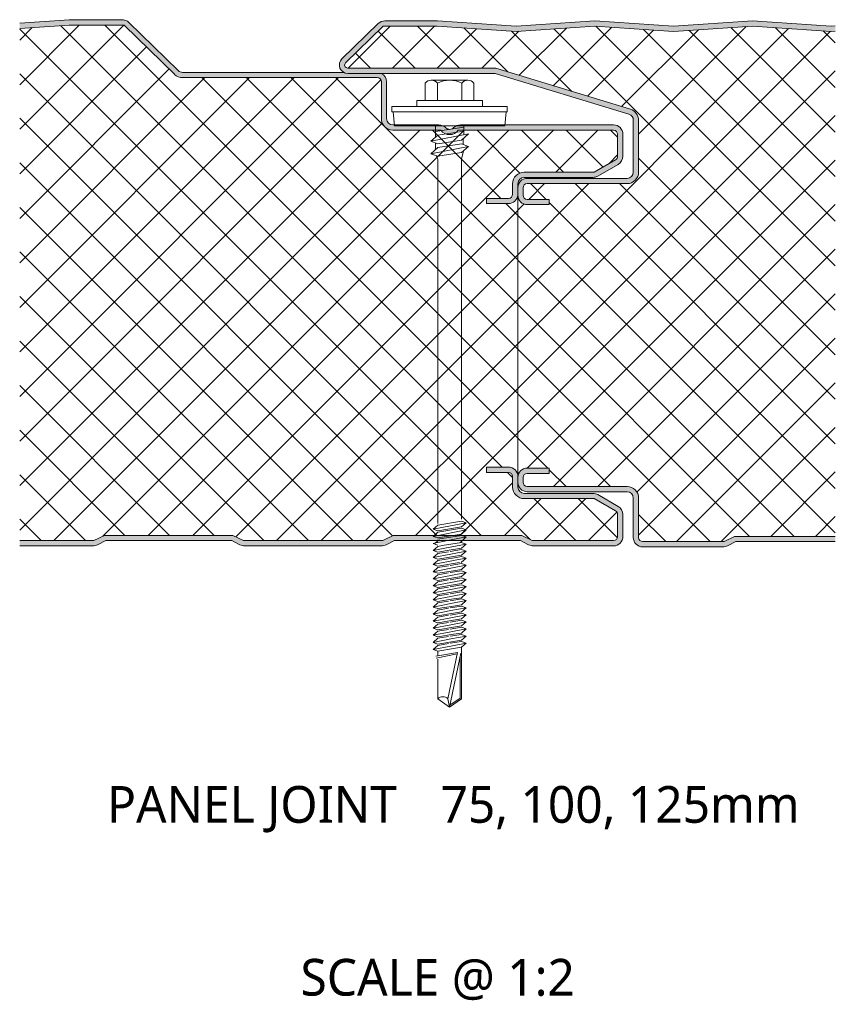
# Model space of a CAD drawing. Header units: millimetres. Extents: x 4765 to 12978, y -1786 to 7163.
# Tile 1 of 13: x 8781 to 8937, y -1786 to -1599. Entities that reach past the tile are written whole.
import ezdxf

# ---------------------------------------------------------------- set-up
doc = ezdxf.new("R2010")
doc.units = ezdxf.units.MM
doc.layers.add('A-DETL-GENF', color=92, linetype='Continuous', lineweight=13)
doc.layers.add('G-ANNO-TEXT', color=231, linetype='Continuous', lineweight=9)
doc.styles.add('Yu Gothic_2', font='Yu Gothic.ttf', dxfattribs={"height": 7})
doc.styles.add('Yu Gothic_B', font='Yu Gothic.ttf', dxfattribs={"height": 7})
pattern_1 = [(45, (-1629.09, 1699.071), (-4.24264, 4.24264), []), (135, (-1629.09, 1699.071), (-4.24264, -4.24264), [])]

# ---------------------------------------------------------------- blocks, each defined once
blk = doc.blocks.new('HFX 1000 - SATINLINE - FINELINE - HFX 1000 100mm - JOINT - SATINLINE - FINELINE-4519691-ALL PANELS 14')
at = {"layer": 'A-DETL-GENF'}
h = blk.add_hatch(color=256, dxfattribs=at)
h.paths.add_polyline_path([(13.89, 0), (14.37, 0.06), (14.83, 0.22), (16.39, 1), (40.39, 1), (41.94, 0.22), (42.4, 0.06), (42.88, 0), (68.89, 0), (69.37, 0.06), (69.83, 0.22), (71.39, 1), (95.39, 1), (96.94, 0.22), (97.4, 0.06), (97.88, 0), (113.09, 0), (113.55, 0.06), (113.99, 0.24), (114.36, 0.53), (114.65, 0.9), (114.83, 1.33), (114.89, 1.8), (114.89, 5.96), (114.83, 6.43), (114.65, 6.86), (114.36, 7.23), (113.89, 7.58), (110.11, 9.76), (109.67, 9.94), (109.21, 10), (96.09, 10), (95.78, 10.04), (95.49, 10.16), (95.24, 10.35), (95.05, 10.6), (94.93, 10.89), (94.89, 11.2), (94.88, 13.22), (94.83, 13.67), (94.65, 14.1), (94.36, 14.47), (93.99, 14.76), (93.55, 14.94), (93.09, 15), (88.89, 15), (88.89, 14), (93.09, 14), (93.34, 13.95), (93.54, 13.85), (93.65, 13.77), (93.78, 13.6), (93.86, 13.41), (93.89, 13.2), (93.89, 11.2), (93.96, 10.63), (94.18, 10.1), (94.53, 9.64), (94.99, 9.29), (95.52, 9.07), (96.09, 9), (109.42, 9), (113.49, 6.65), (113.65, 6.53), (113.78, 6.36), (113.86, 6.17), (113.89, 5.96), (113.89, 1.8), (113.86, 1.59), (113.78, 1.4), (113.65, 1.23), (113.49, 1.11), (113.29, 1.03), (113.09, 1), (97.62, 1), (95.62, 2), (71.15, 2), (69.15, 1), (42.62, 1), (40.62, 2), (16.15, 2), (14.15, 1), (0, 1), (0, 0)])
h.paths.add_polyline_path([(93.09, 65.19), (93.55, 65.26), (93.99, 65.44), (94.36, 65.72), (94.65, 66.09), (94.83, 66.53), (94.88, 67), (94.9, 69.1), (94.93, 69.31), (95.05, 69.59), (95.24, 69.84), (95.49, 70.03), (95.78, 70.15), (96.09, 70.19), (109.21, 70.19), (109.67, 70.26), (110.2, 70.49), (113.99, 72.67), (114.36, 72.96), (114.65, 73.33), (114.83, 73.77), (114.89, 74.23), (114.89, 78.39), (114.83, 78.86), (114.65, 79.29), (114.36, 79.67), (113.99, 79.95), (113.49, 80.14), (112.93, 80.19), (83.94, 80.19), (83.58, 80.16), (83.24, 80.06), (82.93, 79.89), (82.26, 79.4), (82.04, 79.34), (81.8, 79.33), (81.57, 79.38), (81.36, 79.48), (81.16, 79.61), (80.88, 79.86), (80.56, 80.04), (80.21, 80.16), (79.84, 80.19), (71.09, 80.19), (70.78, 80.24), (70.49, 80.36), (70.24, 80.55), (70.04, 80.83), (69.93, 81.08), (69.89, 81.39), (69.89, 88.39), (69.83, 88.86), (69.65, 89.29), (69.36, 89.67), (68.99, 89.95), (68.87, 90), (62.35, 90.02), (62.11, 90.05), (61.73, 90.19), (31.04, 90.19), (30.73, 90.23), (30.44, 90.35), (30.2, 90.53), (20.8, 99.68), (20.5, 99.92), (20.16, 100.09), (19.8, 100.18), (18.85, 100.19), (9.41, 100.19), (0, 99.56), (0, 98.56), (9.44, 99.19), (19.88, 99.19), (29.5, 89.82), (29.95, 89.48), (30.48, 89.27), (31.04, 89.19), (68.09, 89.19), (68.29, 89.17), (68.49, 89.09), (68.65, 88.96), (68.78, 88.79), (68.86, 88.6), (68.89, 88.39), (68.89, 81.39), (68.96, 80.83), (69.18, 80.29), (69.53, 79.84), (69.99, 79.49), (70.52, 79.27), (71.09, 79.19), (80.24, 79.19), (80.56, 78.83), (80.96, 78.56), (81.41, 78.39), (81.89, 78.33), (82.37, 78.39), (82.82, 78.56), (83.22, 78.83), (83.54, 79.19), (113.09, 79.19), (113.29, 79.17), (113.49, 79.09), (113.65, 78.96), (113.78, 78.79), (113.86, 78.6), (113.89, 78.39), (113.89, 74.23), (113.86, 74.03), (113.78, 73.83), (113.65, 73.67), (113.49, 73.54), (109.42, 71.19), (96.09, 71.19), (95.52, 71.12), (94.99, 70.9), (94.48, 70.49), (94.18, 70.09), (93.96, 69.56), (93.89, 68.99), (93.89, 66.99), (93.86, 66.79), (93.78, 66.59), (93.65, 66.43), (93.49, 66.3), (93.29, 66.22), (93.09, 66.19), (93.09, 65.26)])
h.paths.add_polyline_path([(88.89, 65.19), (93.09, 65.19), (93.09, 66.19), (88.89, 66.19)])
h = blk.add_hatch(color=256, dxfattribs=at)
h.paths.add_polyline_path([(119.44, -0.19), (133.89, -0.19), (134.37, -0.14), (134.83, 0.03), (136.39, 0.81), (155.35, 0.81), (155.35, 1.81), (136.15, 1.81), (134.15, 0.81), (118.68, 0.81), (118.48, 0.83), (118.28, 0.91), (118.12, 1.04), (117.99, 1.21), (117.91, 1.44), (117.88, 1.61), (117.88, 9.11), (117.81, 9.68), (117.59, 10.21), (117.24, 10.66), (116.78, 11.01), (116.25, 11.23), (115.68, 11.31), (96.68, 11.31), (96.48, 11.33), (96.28, 11.41), (96.12, 11.54), (95.99, 11.71), (95.91, 11.9), (95.88, 12.11), (95.88, 13.01), (95.91, 13.21), (96.04, 13.47), (96.12, 13.57), (96.28, 13.7), (96.48, 13.78), (96.68, 13.81), (100.88, 13.81), (100.88, 14.81), (96.68, 14.81), (96.22, 14.74), (95.78, 14.56), (95.41, 14.28), (95.13, 13.91), (94.95, 13.47), (94.88, 13.01), (94.9, 12.02), (94.95, 11.64), (95.13, 11.21), (95.41, 10.83), (95.78, 10.55), (96.22, 10.37), (96.68, 10.31), (115.68, 10.31), (116, 10.27), (116.28, 10.15), (116.53, 9.95), (116.72, 9.71), (116.84, 9.42), (116.88, 9.11), (116.91, 1.44), (116.95, 1.14), (117.13, 0.71), (117.41, 0.33), (117.78, 0.05), (118.22, -0.13), (118.68, -0.19)])
h.paths.add_polyline_path([(96.68, 65), (100.88, 65), (100.88, 66), (96.68, 66), (96.48, 66.03), (96.28, 66.11), (96.12, 66.24), (95.99, 66.4), (95.91, 66.59), (95.88, 66.8), (95.88, 68.2), (95.91, 68.41), (95.99, 68.6), (96.12, 68.77), (96.28, 68.89), (96.48, 68.97), (96.68, 69), (115.68, 69), (116.25, 69.08), (116.78, 69.3), (117.24, 69.65), (117.59, 70.1), (117.81, 70.63), (117.88, 71.2), (117.88, 81.07), (117.81, 81.62), (117.6, 82.14), (117.27, 82.59), (116.84, 82.94), (116.33, 83.17), (90.68, 91), (62.35, 91.02), (62.21, 91.07), (62.07, 91.18), (62, 91.25), (61.93, 91.37), (61.89, 91.51), (61.89, 91.67), (61.93, 91.82), (62, 91.95), (62.1, 92.06), (69.23, 99), (79.52, 99), (94.55, 98), (109.55, 99), (124.55, 98), (139.55, 99), (154.55, 98), (155.35, 98.05), (155.35, 99.05), (154.46, 99), (139.55, 100.01), (124.46, 99), (109.55, 100.01), (94.46, 99), (79.52, 100), (69.55, 100), (69.09, 99.94), (68.66, 99.77), (68.3, 99.49), (61.37, 92.75), (61.13, 92.45), (60.95, 92.03), (60.9, 91.65), (60.91, 91.36), (61.01, 91), (61.19, 90.67), (61.44, 90.39), (61.76, 90.18), (62.11, 90.05), (62.63, 90), (90.54, 90), (116.03, 82.22), (116.31, 82.09), (116.55, 81.9), (116.73, 81.65), (116.85, 81.37), (116.88, 81.07), (116.88, 71.2), (116.84, 70.89), (116.72, 70.6), (116.53, 70.35), (116.25, 70.15), (116, 70.04), (115.68, 70), (96.68, 70), (96.22, 69.94), (95.78, 69.76), (95.41, 69.47), (95.13, 69.1), (94.95, 68.67), (94.88, 68.2), (94.88, 66.8), (94.95, 66.33), (95.13, 65.9), (95.41, 65.53), (95.79, 65.24), (96.22, 65.06)])
h = blk.add_hatch(dxfattribs=at)
h.set_pattern_fill('FP_6', color=256, style=0, pattern_type=2)
h.set_pattern_definition(pattern_1)
h.paths.add_polyline_path([(14.15, 1), (16.15, 2), (40.62, 2), (42.62, 1), (69.15, 1), (71.15, 2), (95.62, 2), (97.62, 1), (113.09, 1), (113.29, 1.03), (113.49, 1.11), (113.65, 1.23), (113.8, 1.44), (113.86, 1.59), (113.89, 1.8), (113.89, 5.96), (113.86, 6.17), (113.78, 6.36), (113.65, 6.53), (113.49, 6.65), (109.42, 9), (96.09, 9), (95.52, 9.07), (94.99, 9.29), (94.53, 9.64), (94.18, 10.1), (93.96, 10.63), (93.89, 11.2), (93.89, 13.2), (93.86, 13.41), (93.78, 13.6), (93.65, 13.77), (93.49, 13.89), (93.29, 13.97), (93.09, 14), (88.89, 14), (88.89, 15), (93.09, 15), (93.55, 14.94), (93.99, 14.76), (94.36, 14.47), (94.65, 14.1), (94.83, 13.67), (94.88, 13.22), (94.86, 66.8), (94.83, 66.53), (94.65, 66.09), (94.36, 65.72), (93.99, 65.44), (93.55, 65.26), (93.09, 65.19), (88.89, 65.19), (88.89, 66.19), (93.09, 66.19), (93.34, 66.24), (93.49, 66.3), (93.65, 66.43), (93.78, 66.59), (93.86, 66.79), (93.89, 66.99), (93.89, 68.99), (93.96, 69.56), (94.18, 70.09), (94.53, 70.55), (94.99, 70.9), (95.52, 71.12), (96.09, 71.19), (109.42, 71.19), (113.49, 73.54), (113.65, 73.67), (113.78, 73.83), (113.86, 74.03), (113.89, 74.23), (113.89, 78.39), (113.86, 78.6), (113.78, 78.79), (113.65, 78.96), (113.49, 79.09), (113.29, 79.17), (113.09, 79.19), (83.54, 79.19), (83.22, 78.83), (82.82, 78.56), (82.37, 78.39), (81.89, 78.33), (81.41, 78.39), (80.96, 78.56), (80.56, 78.83), (80.24, 79.19), (71.09, 79.19), (70.52, 79.27), (69.99, 79.49), (69.53, 79.84), (69.18, 80.29), (68.96, 80.83), (68.89, 81.39), (68.89, 88.39), (68.86, 88.6), (68.78, 88.79), (68.65, 88.96), (68.49, 89.09), (68.29, 89.17), (68.09, 89.19), (31.04, 89.19), (30.48, 89.27), (29.95, 89.48), (29.5, 89.82), (19.88, 99.19), (9.44, 99.19), (0, 98.56), (0, 1)])
h = blk.add_hatch(dxfattribs=at)
h.set_pattern_fill('FP_6', color=256, style=0, pattern_type=2)
h.set_pattern_definition(pattern_1)
h.paths.add_polyline_path([(118.68, 0.81), (134.15, 0.81), (136.15, 1.81), (155.35, 1.81), (155.35, 98.05), (154.55, 98), (139.55, 99), (124.55, 98), (109.55, 99), (94.55, 98), (79.52, 99), (69.23, 99), (61.98, 91.92), (61.92, 91.79), (61.89, 91.65), (61.89, 91.51), (61.93, 91.37), (62, 91.25), (62.1, 91.15), (62.21, 91.07), (62.35, 91.02), (62.49, 91), (90.68, 91), (116.33, 83.17), (116.84, 82.94), (117.27, 82.59), (117.6, 82.14), (117.81, 81.62), (117.88, 81.07), (117.88, 71.2), (117.81, 70.63), (117.59, 70.1), (117.24, 69.65), (116.78, 69.3), (116.25, 69.08), (115.68, 69), (96.68, 69), (96.48, 68.97), (96.28, 68.89), (96.12, 68.77), (95.99, 68.6), (95.91, 68.41), (95.88, 68.2), (95.88, 66.8), (95.91, 66.59), (95.99, 66.4), (96.12, 66.24), (96.28, 66.11), (96.48, 66.03), (96.68, 66), (100.88, 66), (100.88, 65), (96.68, 65), (96.22, 65.06), (95.78, 65.24), (95.41, 65.53), (95.13, 65.9), (94.95, 66.33), (94.88, 66.8), (94.88, 13.01), (94.95, 13.47), (95.13, 13.91), (95.41, 14.28), (95.79, 14.57), (96.22, 14.75), (96.68, 14.81), (100.88, 14.81), (100.88, 13.81), (96.68, 13.81), (96.48, 13.78), (96.28, 13.7), (96.12, 13.57), (95.99, 13.41), (95.91, 13.21), (95.88, 13.01), (95.88, 12.11), (95.91, 11.9), (95.99, 11.71), (96.12, 11.54), (96.28, 11.41), (96.48, 11.33), (96.68, 11.31), (115.68, 11.31), (116.25, 11.23), (116.78, 11.01), (117.24, 10.66), (117.59, 10.21), (117.81, 9.68), (117.88, 9.11), (117.91, 1.44), (117.91, 1.4), (117.99, 1.21), (118.12, 1.04), (118.28, 0.91), (118.48, 0.83)])
for p, q in [((9.41, 100.19), (0, 99.56)), ((19.42, 100.19), (9.41, 100.19)), ((30.2, 90.53), (20.8, 99.68)), ((68.3, 99.49), (61.37, 92.75)), ((79.55, 100), (69.55, 100)), ((94.55, 99), (79.55, 100)), ((109.55, 100.01), (94.55, 99)), ((124.55, 99), (109.55, 100.01)), ((139.55, 100.01), (124.55, 99)), ((154.55, 99), (139.55, 100.01)), ((9.44, 99.19), (0, 98.56)), ((19.88, 99.19), (9.44, 99.19)), ((29.5, 89.82), (19.88, 99.19)), ((69.23, 99), (62.07, 92.03)), ((79.52, 99), (69.23, 99)), ((94.55, 98), (79.52, 99)), ((109.55, 99), (94.55, 98)), ((124.55, 98), (109.55, 99)), ((139.55, 99), (124.55, 98)), ((154.55, 98), (139.55, 99)), ((155.35, 99.05), (154.55, 99)), ((155.35, 98.05), (154.55, 98)), ((61.76, 90.19), (31.04, 90.19)), ((62.49, 91), (90.68, 91)), ((90.68, 91), (116.33, 83.17)), ((68.09, 89.19), (31.04, 89.19)), ((62.49, 90), (90.54, 90)), ((68.89, 81.39), (68.89, 88.39)), ((69.89, 81.39), (69.89, 88.39)), ((77.24, 88.17), (77.24, 84.84)), ((78.4, 88.69), (85.36, 88.69)), ((79.56, 88.17), (79.56, 84.84)), ((84.2, 88.17), (84.2, 84.84)), ((86.52, 88.17), (86.52, 84.84)), ((90.54, 90), (116.03, 82.22)), ((88.13, 84.84), (75.63, 84.84)), ((75.63, 84.84), (75.63, 83.69)), ((88.13, 83.69), (88.13, 84.84)), ((92.88, 83.69), (70.88, 83.69)), ((70.88, 83.69), (70.88, 82.69)), ((70.88, 82.69), (92.88, 82.69)), ((71.13, 82.69), (71.36, 80)), ((92.41, 80), (92.63, 82.69)), ((92.88, 82.69), (92.88, 83.69)), ((116.88, 81.07), (116.88, 71.2)), ((117.88, 81.07), (117.88, 71.2)), ((79.84, 80.19), (71.09, 80.19)), ((80.24, 79.19), (71.09, 79.19)), ((92.41, 80), (71.36, 80)), ((79.19, 80), (79.19, 77.87)), ((84.58, 79.74), (79.19, 78.91)), ((84.58, 79.01), (79.63, 78.25)), ((113.09, 79.19), (83.54, 79.19)), ((113.09, 80.19), (83.94, 80.19)), ((84.58, 80), (84.58, 78.3)), ((78.28, 77.07), (85.49, 78.48)), ((79.63, 78.25), (78.28, 77.07)), ((79.63, 76.61), (78.28, 77.07)), ((84.13, 77.3), (79.63, 76.61)), ((85.49, 78.48), (84.13, 77.3)), ((84.49, 77.61), (84.49, 76.44)), ((113.89, 74.23), (113.89, 78.39)), ((114.89, 74.23), (114.89, 78.39)), ((78.28, 74.7), (85.49, 76.1)), ((79.63, 75.88), (78.28, 74.7)), ((79.19, 76.76), (79.19, 75.5)), ((84.13, 76.57), (79.63, 75.88)), ((85.49, 76.1), (84.13, 76.57)), ((84.13, 74.92), (85.49, 76.1)), ((84.15, 73.65), (84.52, 75.26)), ((78.28, 74.7), (79.63, 74.23)), ((79.32, 74.34), (79.64, 73.61)), ((79.63, 74.23), (84.13, 74.92)), ((79.64, 73.61), (79.64, 4.24)), ((84.15, 5.07), (84.15, 73.65)), ((109.42, 71.19), (113.49, 73.54)), ((110.11, 70.44), (113.99, 72.67)), ((96.09, 71.19), (109.42, 71.19)), ((96.09, 70.19), (109.21, 70.19)), ((115.68, 70), (96.68, 70)), ((93.89, 66.99), (93.89, 68.99)), ((94.88, 68.2), (94.88, 66.8)), ((94.89, 68.2), (94.89, 68.99)), ((95.88, 68.2), (95.88, 66.8)), ((115.68, 69), (96.68, 69)), ((88.89, 65.19), (88.89, 66.19)), ((88.89, 66.19), (93.09, 66.19)), ((94.88, 66.8), (94.88, 13.01)), ((96.68, 66), (100.88, 66)), ((100.88, 66), (100.88, 65)), ((93.09, 65.19), (88.89, 65.19)), ((100.88, 65), (96.68, 65)), ((88.89, 14), (88.89, 15)), ((88.89, 15), (93.09, 15)), ((93.09, 14), (88.89, 14)), ((93.89, 11.2), (93.89, 13.2)), ((96.68, 14.81), (100.88, 14.81)), ((100.88, 13.81), (96.68, 13.81)), ((100.88, 14.81), (100.88, 13.81)), ((94.88, 13.01), (94.88, 12.11)), ((94.89, 11.2), (94.89, 12.11)), ((95.88, 13.01), (95.88, 12.11)), ((96.68, 11.31), (115.68, 11.31)), ((109.21, 10), (96.09, 10)), ((96.68, 10.31), (115.68, 10.31)), ((113.99, 7.52), (110.11, 9.76)), ((109.42, 9), (96.09, 9)), ((113.49, 6.65), (109.42, 9)), ((116.88, 9.11), (116.88, 1.61)), ((117.88, 9.11), (117.88, 1.61)), ((113.89, 1.8), (113.89, 5.96)), ((114.89, 1.8), (114.89, 5.96)), ((78.73, 3.16), (85.03, 4.38)), ((79.63, 3.94), (78.73, 3.16)), ((79.63, 3.94), (84.13, 4.69)), ((85.03, 4.38), (84.13, 4.69)), ((85.03, 4.38), (84.13, 3.6)), ((14.15, 1), (16.15, 2)), ((16.15, 2), (40.62, 2)), ((40.62, 2), (42.62, 1)), ((69.15, 1), (71.15, 2)), ((71.15, 2), (95.62, 2)), ((78.73, 3.16), (79.63, 2.85)), ((78.73, 1.81), (85.03, 3.03)), ((79.63, 2.59), (78.73, 1.81)), ((79.63, 2.85), (84.13, 3.6)), ((84.13, 3.34), (79.63, 2.59)), ((84.13, 2.25), (79.63, 1.5)), ((84.13, 2), (79.63, 1.25)), ((85.03, 3.03), (84.13, 3.34)), ((85.03, 3.03), (84.13, 2.25)), ((85.03, 1.69), (84.13, 2)), ((95.62, 2), (97.62, 1)), ((0, 1), (14.15, 1)), ((0, 0), (13.89, 0)), ((14.83, 0.22), (16.39, 1)), ((16.39, 1), (40.39, 1)), ((40.39, 1), (41.94, 0.22)), ((42.62, 1), (69.15, 1)), ((42.88, 0), (68.89, 0)), ((69.83, 0.22), (71.39, 1)), ((71.39, 1), (95.39, 1)), ((78.73, 1.81), (79.63, 1.5)), ((78.73, 0.46), (79.84, 0.68)), ((78.73, 0.46), (79.63, 0.16)), ((79.12, 0.54), (79.72, 1)), ((79.63, -0.1), (80.49, 0.04)), ((79.64, 0.64), (85.03, 1.69)), ((80.49, 0.04), (84.13, 0.65)), ((85.03, 0.34), (80.98, -0.45)), ((85.03, 0.34), (83.9, 0.73)), ((85.03, 1.69), (83.96, 0.62)), ((85.03, 0.34), (84.13, -0.44)), ((95.39, 1), (96.94, 0.22)), ((97.62, 1), (113.09, 1)), ((97.88, 0), (113.09, 0)), ((118.68, 0.81), (134.15, 0.81)), ((134.15, 0.81), (136.15, 1.81)), ((134.83, 0.03), (136.39, 0.81)), ((136.15, 1.81), (155.35, 1.81)), ((136.39, 0.81), (155.35, 0.81)), ((79.63, -0.1), (78.73, -0.88)), ((80.98, -0.45), (78.73, -0.88)), ((78.73, -0.88), (79.63, -1.19)), ((79.63, -1.45), (78.73, -2.23)), ((78.73, -2.23), (82.13, -1.57)), ((79.63, -1.19), (81.43, -0.89)), ((81.66, -1.11), (79.63, -1.45)), ((81.43, -0.89), (84.13, -0.44)), ((84.13, -0.7), (81.98, -1.06)), ((82.13, -1.57), (85.03, -1.01)), ((84.13, -1.79), (82.61, -2.04)), ((85.03, -1.01), (84.13, -0.7)), ((85.03, -1.01), (84.13, -1.79)), ((118.68, -0.19), (133.89, -0.19)), ((78.73, -2.23), (79.63, -2.54)), ((78.73, -3.58), (83.27, -2.69)), ((79.63, -2.79), (78.73, -3.58)), ((78.73, -3.58), (79.63, -3.88)), ((82.61, -2.04), (79.63, -2.54)), ((82.83, -2.26), (79.63, -2.79)), ((79.63, -3.88), (83.78, -3.19)), ((84.13, -3.39), (81.98, -3.75)), ((82.13, -4.26), (85.03, -3.7)), ((84.13, -2.04), (82.83, -2.26)), ((83.27, -2.69), (85.03, -2.35)), ((85.03, -2.35), (84.1, -3.14)), ((85.03, -2.35), (84.13, -2.04)), ((85.03, -3.7), (84.13, -3.39)), ((85.03, -3.7), (84.13, -4.48)), ((79.63, -4.14), (78.73, -4.92)), ((78.73, -4.92), (82.13, -4.26)), ((78.73, -4.92), (79.63, -5.23)), ((79.63, -5.49), (78.73, -6.27)), ((78.73, -6.27), (82.13, -5.62)), ((81.66, -3.8), (79.63, -4.14)), ((82.61, -4.73), (79.63, -5.23)), ((81.66, -5.16), (79.63, -5.49)), ((84.13, -4.74), (81.98, -5.1)), ((82.13, -5.62), (85.03, -5.05)), ((84.13, -4.48), (82.61, -4.73)), ((85.03, -5.05), (84.13, -4.74)), ((85.03, -5.05), (84.13, -5.83)), ((78.73, -6.27), (79.63, -6.58)), ((79.63, -6.83), (78.73, -7.62)), ((78.73, -7.62), (82.13, -6.96)), ((82.61, -6.09), (79.63, -6.58)), ((81.66, -6.5), (79.63, -6.83)), ((82.61, -7.43), (79.63, -7.92)), ((84.13, -6.08), (81.98, -6.44)), ((84.13, -7.43), (81.98, -7.79)), ((82.13, -6.96), (85.03, -6.39)), ((84.13, -5.83), (82.61, -6.09)), ((84.13, -7.17), (82.61, -7.43)), ((85.03, -6.39), (84.13, -6.08)), ((85.03, -6.39), (84.13, -7.17)), ((85.03, -7.74), (84.13, -7.43)), ((78.73, -7.62), (79.63, -7.92)), ((79.63, -8.18), (78.73, -8.96)), ((78.73, -8.96), (82.13, -8.3)), ((78.73, -8.96), (79.63, -9.27)), ((81.66, -7.84), (79.63, -8.18)), ((82.61, -8.77), (79.63, -9.27)), ((81.66, -9.19), (79.63, -9.53)), ((84.13, -8.78), (81.98, -9.14)), ((82.13, -8.3), (85.03, -7.74)), ((82.13, -9.65), (85.03, -9.09)), ((84.13, -8.52), (82.61, -8.77)), ((85.03, -7.74), (84.13, -8.52)), ((85.03, -9.09), (84.13, -8.78)), ((85.03, -9.09), (84.13, -9.87)), ((79.63, -9.53), (78.73, -10.31)), ((78.73, -10.31), (82.13, -9.65)), ((78.73, -10.31), (79.63, -10.62)), ((79.63, -10.87), (78.73, -11.66)), ((78.73, -11.66), (82.13, -11)), ((82.61, -10.12), (79.63, -10.62)), ((81.66, -10.54), (79.63, -10.87)), ((84.13, -10.12), (81.98, -10.48)), ((82.13, -11), (85.03, -10.43)), ((84.13, -9.87), (82.61, -10.12)), ((84.13, -11.21), (82.61, -11.47)), ((85.03, -10.43), (84.13, -10.12)), ((85.03, -10.43), (84.13, -11.21)), ((78.73, -11.66), (79.63, -11.96)), ((79.63, -12.22), (78.73, -13)), ((78.73, -13), (82.13, -12.34)), ((78.73, -13), (79.63, -13.31)), ((82.61, -11.47), (79.63, -11.96)), ((81.66, -11.88), (79.63, -12.22)), ((82.61, -12.81), (79.63, -13.31)), ((84.13, -11.47), (81.98, -11.83)), ((84.13, -12.82), (81.98, -13.18)), ((82.13, -12.34), (85.03, -11.78)), ((82.13, -13.69), (85.03, -13.13)), ((84.13, -12.56), (82.61, -12.81)), ((85.03, -11.78), (84.13, -11.47)), ((85.03, -11.78), (84.13, -12.56)), ((85.03, -13.13), (84.13, -12.82)), ((85.03, -13.13), (84.13, -13.91)), ((79.63, -13.57), (78.73, -14.35)), ((78.73, -14.35), (82.13, -13.69)), ((78.73, -14.35), (79.63, -14.66)), ((79.63, -14.91), (78.73, -15.7)), ((81.66, -13.23), (79.63, -13.57)), ((82.61, -14.16), (79.63, -14.66)), ((81.66, -14.58), (79.63, -14.91)), ((84.13, -14.16), (81.98, -14.52)), ((82.13, -15.04), (85.03, -14.47)), ((84.13, -13.91), (82.61, -14.16)), ((85.03, -14.47), (84.13, -14.16)), ((85.03, -14.47), (84.13, -15.25)), ((78.73, -15.7), (82.13, -15.04)), ((78.73, -15.7), (79.63, -16)), ((79.63, -16.26), (78.73, -17.04)), ((78.73, -17.04), (82.13, -16.38)), ((82.61, -15.51), (79.63, -16)), ((81.66, -15.92), (79.63, -16.26)), ((82.61, -16.85), (79.63, -17.35)), ((84.13, -15.51), (81.98, -15.87)), ((84.13, -16.86), (81.98, -17.22)), ((82.13, -16.38), (85.03, -15.82)), ((84.13, -15.25), (82.61, -15.51)), ((84.13, -16.6), (82.61, -16.85)), ((85.03, -15.82), (84.13, -15.51)), ((85.03, -15.82), (84.13, -16.6)), ((85.03, -17.17), (84.13, -16.86)), ((78.73, -17.04), (79.63, -17.35)), ((79.63, -17.61), (78.73, -18.39)), ((78.73, -18.39), (82.13, -17.73)), ((78.73, -18.39), (79.63, -18.7)), ((81.66, -17.27), (79.63, -17.61)), ((82.61, -18.2), (79.63, -18.7)), ((81.66, -18.62), (79.63, -18.95)), ((84.13, -18.2), (81.98, -18.56)), ((82.13, -17.73), (85.03, -17.17)), ((82.13, -19.08), (85.03, -18.51)), ((84.13, -17.95), (82.61, -18.2)), ((85.03, -17.17), (84.13, -17.95)), ((85.03, -18.51), (84.13, -18.2)), ((85.03, -18.51), (84.13, -19.29)), ((79.63, -18.95), (78.73, -19.74)), ((78.73, -19.74), (82.13, -19.08)), ((78.73, -19.74), (79.63, -20.05)), ((83.37, -20.32), (79.24, -21.04)), ((79.3, -21.36), (83.31, -20.58)), ((82.61, -19.55), (79.63, -20.05)), ((79.63, -20.05), (79.63, -20.97)), ((81.54, -29.13), (83.37, -20.32)), ((84.01, -20.45), (81.88, -30.7)), ((84.13, -19.29), (82.61, -19.55)), ((84.13, -29.13), (84.13, -19.29)), ((79.63, -21.57), (79.63, -29.13)), ((83.87, -21.14), (83.87, -28.99)), ((79.63, -29.13), (81.88, -30.7)), ((81.88, -30.7), (81.54, -29.13)), ((81.88, -30.7), (84.13, -29.13)), ((83.87, -28.99), (81.96, -30.33))]:
    blk.add_line(p, q, dxfattribs=at)
for centre, radius, start, end in [((19.55, 98.39), 1.8, 45.7585, 94.1532), ((69.55, 98.2), 1.8, 90, 134.2415), ((62.49, 91.6), 1.6, 134.2415, 270), ((62.49, 91.6), 0.6, 134.2415, 270), ((31.04, 91.39), 1.2, 225.7585, 270), ((31.04, 91.39), 2.2, 225.7585, 270), ((68.09, 88.39), 0.8, 0, 90), ((68.09, 88.39), 1.8, 0, 63.9523), ((78.4, 87.15), 1.54, 41.3319, 138.6681), ((81.88, 83.3), 5.39, 64.5175, 115.4825), ((85.36, 87.15), 1.54, 41.3319, 138.6681), ((115.68, 81.07), 2.2, 0, 73.0233), ((71.09, 81.39), 2.2, 180, 270), ((71.09, 81.39), 1.2, 180, 270), ((115.68, 81.07), 1.2, 360, 73.0233), ((79.84, 78.39), 1.8, 42.6168, 90), ((81.89, 80.33), 2, 214.5, 325.5), ((81.89, 80.33), 1, 224.6106, 318.9101), ((83.94, 78.39), 1.8, 90, 135.4117), ((113.09, 78.39), 1.8, 0, 90), ((113.09, 78.39), 0.8, 360, 90), ((113.09, 74.23), 0.8, 300, 360), ((113.09, 74.23), 1.8, 300, 360), ((96.09, 68.99), 2.2, 90, 180), ((96.68, 68.2), 1.8, 90, 180), ((96.09, 68.99), 1.2, 90, 180), ((109.21, 71.99), 1.8, 270, 300), ((115.68, 71.2), 1.2, 270, 0), ((115.68, 71.2), 2.2, 270, 0), ((96.68, 68.2), 0.8, 90, 180), ((93.09, 66.99), 0.8, 270, 0), ((93.09, 66.99), 1.8, 270, 353.761), ((96.68, 66.8), 1.8, 180, 270), ((96.68, 66.8), 0.8, 180, 270), ((93.09, 13.2), 1.8, 0, 90), ((93.09, 13.2), 0.8, 0, 90), ((96.68, 13.01), 1.8, 90, 179.9117), ((96.68, 13.01), 0.8, 90, 180), ((96.68, 12.11), 1.8, 180, 270), ((96.68, 12.11), 0.8, 180, 270), ((115.68, 9.11), 2.2, 0, 90), ((96.09, 11.2), 2.2, 180, 270), ((96.09, 11.2), 1.2, 180, 270), ((109.21, 8.2), 1.8, 60, 90), ((115.68, 9.11), 1.2, 0, 90), ((113.09, 5.96), 1.8, 0, 60), ((113.09, 5.96), 0.8, 0, 60), ((13.89, 2.1), 2.1, 270, 296.5651), ((42.88, 2.1), 2.1, 243.4349, 270), ((68.89, 2.1), 2.1, 270, 296.5651), ((97.88, 2.1), 2.1, 243.4349, 270), ((113.09, 1.8), 1.8, 270, 0), ((113.09, 1.8), 0.8, 270, 0), ((118.68, 1.61), 1.8, 180, 270), ((118.68, 1.61), 0.8, 180, 270), ((133.89, 1.91), 2.1, 270, 296.5651), ((80.59, -30.16), 1.41, 47.2756, 132.7244)]:
    blk.add_arc(centre, radius, start, end, dxfattribs=at)

msp = doc.modelspace()

# ---------------------------------------------------------------- block references
at = {"layer": 'A-DETL-GENF'}
msp.add_blockref('HFX 1000 - SATINLINE - FINELINE - HFX 1000 100mm - JOINT - SATINLINE - FINELINE-4519691-ALL PANELS 14', (8781.31, -1699.07), dxfattribs=at)

# ---------------------------------------------------------------- texts
at = {"layer": 'G-ANNO-TEXT', "color": 7, "char_height": 7, "attachment_point": 1, "bg_fill": 3, "box_fill_scale": 1.25, "bg_fill_color": 256, "bg_fill_true_color": 13158600, "bg_fill_transparency": 0}
for s, insert, width, style in [('PANEL JOINT ', (8797.96, -1744.82), 76.962, 'Yu Gothic_B'), ('75, 100, 125mm', (8861.46, -1744.82), 79.8481, 'Yu Gothic_2'), ('SCALE @ 1:2', (8834.8, -1777.74), 66.5401, 'Yu Gothic_2')]:
    msp.add_mtext(s, dxfattribs=dict(at, insert=insert, width=width, style=style))

doc.saveas('drawing.dxf')
